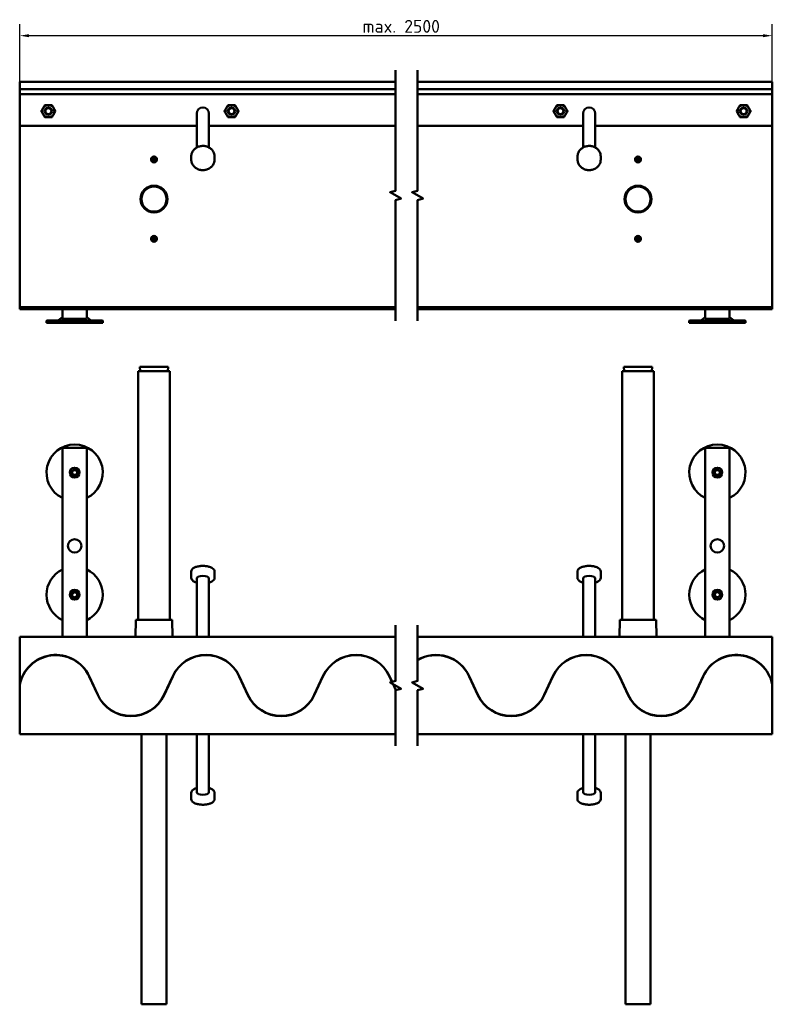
# Model space of a CAD drawing. Header units: millimetres. Extents: x 43 to 1233, y 39 to 845.
# Tile 1 of 4: x 43 to 660, y 39 to 845. Entities that reach past the tile are written whole.
import ezdxf

# ---------------------------------------------------------------- set-up
doc = ezdxf.new("R2010")
doc.units = ezdxf.units.MM
doc.header["$LTSCALE"] = 3
for name, color, linetype, lineweight in [('Bemaßung (ISO)', 7, 'Continuous', 25), ('Bruchlinie (ISO)', 7, 'Continuous', 50), ('Sichtbar (ISO)', 7, 'Continuous', 50)]:
    doc.layers.add(name, color=color, linetype=linetype, lineweight=lineweight)
doc.styles.add('Notiztext (DIN)', font='isocpeur.ttf')
doc.dimstyles.new('Standard (DIN)', dxfattribs={"dimscale": 3, "dimtxt": 3.5, "dimasz": 2.5, "dimexe": 3.175, "dimexo": 0.8, "dimgap": 0.8, "dimtad": 1, "dimrnd": 1e-08, "dimzin": 0, "dimtxsty": 'Notiztext (DIN)', "dimcen": 0.09, "dimdle": 10, "dimclrd": 256, "dimclre": 256, "dimclrt": 256, "dimadec": 0, "dimazin": 0, "dimtfac": 1, "dimtmove": 0, "dimatfit": 3, "dimfxl": 1, "dimtolj": 1, "dimtzin": 0, "dimlwd": -1, "dimlwe": -1, "dimarcsym": 0})

# ---------------------------------------------------------------- blocks, each defined once
blk = doc.blocks.new('*D3')
at = {"layer": 'Bemaßung (ISO)', "transparency": 16777216}
for p, q in [((43.48, 760.45), (43.48, 841.35)), ((659.8, 760.45), (659.8, 841.35)), ((652.3, 831.82), (50.98, 831.82))]:
    blk.add_line(p, q, dxfattribs=at)
for points in [[(50.98, 833.07), (50.98, 830.57), (43.48, 831.82)], [(652.3, 833.07), (652.3, 830.57), (659.8, 831.82)]]:
    blk.add_solid(points, dxfattribs=at)
at = {"layer": 'Defpoints', "color": 0, "transparency": 16777216}
for p in [(43.48, 831.82), (43.48, 758.05), (659.8, 758.05)]:
    blk.add_point(p, dxfattribs=at)
at = {"layer": 'Bemaßung (ISO)', "transparency": 16777216, "insert": (317.51, 844.73), "char_height": 10.5, "attachment_point": 1, "style": 'Notiztext (DIN)'}
blk.add_mtext('\\A1; \\fISOCPEUR|b0|i0;\\H10.5000;max. 2500', dxfattribs=at)

msp = doc.modelspace()

# ---------------------------------------------------------------- linework, layer by layer
at = {"layer": 'Bruchlinie (ISO)', "flags": 128}
for points in [[(351.2962, 598.527), (351.2962, 697.2481), (355.7962, 698.4539), (346.7962, 703.65), (351.2962, 704.8558), (351.2962, 803.577)], [(369.2962, 598.527), (369.2962, 697.2481), (373.7962, 698.4539), (364.7962, 703.65), (369.2962, 704.8558), (369.2962, 803.577)], [(351.2962, 250.5009), (351.2962, 296.1221), (355.7962, 297.3278), (346.7962, 302.524), (351.2962, 303.7297), (351.2962, 349.3509)], [(369.2962, 250.5009), (369.2962, 296.1221), (373.7962, 297.3278), (364.7962, 302.524), (369.2962, 303.7297), (369.2962, 349.3509)]]:
    msp.add_lwpolyline(points, dxfattribs=at)
at = {"layer": 'Sichtbar (ISO)'}
for p, q in [((43.4754, 794.052), (351.2962, 794.052)), ((43.4754, 788.052), (43.4754, 794.052)), ((369.2962, 794.052), (659.8025, 794.052)), ((659.8025, 788.052), (659.8025, 794.052)), ((43.4754, 788.052), (43.4754, 784.052)), ((43.4754, 788.052), (351.2962, 788.052)), ((43.4754, 784.052), (351.2962, 784.052)), ((43.4754, 784.052), (43.4754, 779.052)), ((369.2962, 788.052), (659.8025, 788.052)), ((369.2962, 784.052), (659.8025, 784.052)), ((659.8025, 788.052), (659.8025, 784.052)), ((659.8025, 779.052), (659.8025, 784.052)), ((43.4754, 779.052), (43.4754, 758.052)), ((659.8025, 779.052), (659.8025, 758.052)), ((188.4754, 768.052), (188.4754, 766.9919)), ((188.4754, 764.1229), (188.4754, 766.9919)), ((198.4754, 768.052), (198.4754, 766.9919)), ((198.4754, 766.9919), (198.4754, 764.1229)), ((504.8025, 768.052), (504.8025, 766.9919)), ((504.8025, 764.1229), (504.8025, 766.9919)), ((514.8025, 768.052), (514.8025, 766.9919)), ((514.8025, 766.9919), (514.8025, 764.1229)), ((43.4754, 611.052), (43.4754, 758.052)), ((43.4754, 758.052), (188.4754, 758.052)), ((188.4754, 764.1229), (188.4754, 740.3142)), ((198.4754, 764.1229), (198.4754, 740.3142)), ((198.4754, 758.052), (351.2962, 758.052)), ((369.2962, 758.052), (504.8025, 758.052)), ((504.8025, 764.1229), (504.8025, 740.3142)), ((514.8025, 764.1229), (514.8025, 740.3142)), ((514.8025, 758.052), (659.8025, 758.052)), ((659.8025, 758.052), (659.8025, 611.052)), ((153.4473, 732.8769), (153.4506, 732.6018)), ((153.4506, 732.6018), (153.4754, 730.552)), ((153.5002, 728.5021), (153.4754, 730.552)), ((153.5036, 728.227), (153.5002, 728.5021)), ((183.9754, 733.0104), (183.9754, 730.3802)), ((202.9754, 733.0104), (202.9754, 730.3802)), ((500.3025, 733.0104), (500.3025, 730.3802)), ((519.3025, 733.0104), (519.3025, 730.3802)), ((549.8025, 732.8771), (549.8025, 732.602)), ((549.8025, 732.602), (549.8025, 730.552)), ((549.8025, 728.502), (549.8025, 730.552)), ((549.8025, 728.2268), (549.8025, 728.502)), ((151.1514, 665.4789), (151.4264, 665.4876)), ((151.4264, 665.4876), (153.4754, 665.552)), ((155.5244, 665.6164), (153.4754, 665.552)), ((155.7994, 665.625), (155.5244, 665.6164)), ((549.8025, 667.8771), (549.8025, 667.602)), ((549.8025, 667.602), (549.8025, 665.552)), ((549.8025, 663.502), (549.8025, 665.552)), ((549.8025, 663.2268), (549.8025, 663.502)), ((43.4754, 609.552), (43.4754, 611.052)), ((43.4754, 609.552), (351.2962, 609.552)), ((43.4754, 609.552), (43.4754, 608.052)), ((43.4754, 608.052), (351.2962, 608.052)), ((78.4754, 608.052), (78.4754, 607.7073)), ((78.4754, 607.7073), (78.4754, 607.052)), ((78.4754, 607.052), (78.4754, 601.052)), ((98.4754, 607.7073), (98.4754, 608.052)), ((98.4754, 607.052), (98.4754, 607.7073)), ((98.4754, 601.052), (98.4754, 607.052)), ((369.2962, 609.552), (659.8025, 609.552)), ((369.2962, 608.052), (659.8025, 608.052)), ((604.8025, 608.052), (604.8025, 607.7073)), ((604.8025, 607.7073), (604.8025, 607.052)), ((604.8025, 607.052), (604.8025, 601.052)), ((624.8025, 607.7073), (624.8025, 608.052)), ((624.8025, 607.052), (624.8025, 607.7073)), ((624.8025, 601.052), (624.8025, 607.052)), ((659.8025, 609.552), (659.8025, 611.052)), ((659.8025, 609.552), (659.8025, 608.052)), ((65.4754, 596.8346), (65.4754, 598.3346)), ((111.4754, 596.8346), (65.4754, 596.8346)), ((65.9754, 598.8346), (110.9754, 598.8346)), ((78.4754, 601.3952), (75.3616, 598.9419)), ((79.4754, 600.052), (97.4754, 600.052)), ((98.4754, 601.3952), (101.5893, 598.9419)), ((111.4754, 596.8346), (111.4754, 598.3346)), ((591.8025, 596.8346), (591.8025, 598.3346)), ((637.8025, 596.8346), (591.8025, 596.8346)), ((592.3025, 598.8346), (637.3025, 598.8346)), ((604.8025, 601.3952), (601.6887, 598.9419)), ((605.8025, 600.052), (623.8025, 600.052)), ((624.8025, 601.3952), (627.9164, 598.9419)), ((637.8025, 596.8346), (637.8025, 598.3346)), ((140.4754, 557.2259), (166.4754, 557.2259)), ((140.4754, 557.2259), (140.4754, 353.7259)), ((141.8254, 560.7259), (165.1254, 560.7259)), ((142.0512, 557.2259), (141.8254, 560.7259)), ((164.8996, 557.2259), (165.1254, 560.7259)), ((166.4754, 557.2259), (166.4754, 353.7259)), ((536.8025, 557.2259), (562.8025, 557.2259)), ((536.8025, 557.2259), (536.8025, 353.7259)), ((538.1525, 560.7259), (561.4525, 560.7259)), ((538.3783, 557.2259), (538.1525, 560.7259)), ((561.2267, 557.2259), (561.4525, 560.7259)), ((562.8025, 557.2259), (562.8025, 353.7259)), ((78.4754, 493.4086), (78.4754, 357.5187)), ((97.4754, 494.4086), (79.4754, 494.4086)), ((98.4754, 357.5187), (98.4754, 493.4086)), ((604.8025, 493.4086), (604.8025, 357.5187)), ((623.8025, 494.4086), (605.8025, 494.4086)), ((624.8025, 357.5187), (624.8025, 493.4086)), ((87.2927, 476.2745), (86.11, 474.2259)), ((86.2254, 474.2259), (87.3504, 476.1745)), ((87.3504, 476.1745), (87.2927, 476.2745)), ((89.6582, 476.2745), (87.2927, 476.2745)), ((87.3504, 476.1745), (89.6004, 476.1745)), ((89.6582, 476.2745), (89.6004, 476.1745)), ((89.6004, 476.1745), (90.7254, 474.2259)), ((90.8409, 474.2259), (89.6582, 476.2745)), ((613.6198, 476.2745), (612.4371, 474.2259)), ((612.5525, 474.2259), (613.6775, 476.1745)), ((613.6775, 476.1745), (613.6198, 476.2745)), ((615.9853, 476.2745), (613.6198, 476.2745)), ((613.6775, 476.1745), (615.9275, 476.1745)), ((615.9853, 476.2745), (615.9275, 476.1745)), ((615.9275, 476.1745), (617.0525, 474.2259)), ((617.168, 474.2259), (615.9853, 476.2745)), ((86.11, 474.2259), (86.2254, 474.2259)), ((86.11, 474.2259), (87.2927, 472.1773)), ((87.3504, 472.2773), (86.2254, 474.2259)), ((87.2927, 472.1773), (87.3504, 472.2773)), ((87.2927, 472.1773), (89.6582, 472.1773)), ((89.6004, 472.2773), (87.3504, 472.2773)), ((90.7254, 474.2259), (89.6004, 472.2773)), ((89.6004, 472.2773), (89.6582, 472.1773)), ((89.6582, 472.1773), (90.8409, 474.2259)), ((90.8409, 474.2259), (90.7254, 474.2259)), ((612.4371, 474.2259), (612.5525, 474.2259)), ((612.4371, 474.2259), (613.6198, 472.1773)), ((613.6775, 472.2773), (612.5525, 474.2259)), ((613.6198, 472.1773), (613.6775, 472.2773)), ((613.6198, 472.1773), (615.9853, 472.1773)), ((615.9275, 472.2773), (613.6775, 472.2773)), ((617.0525, 474.2259), (615.9275, 472.2773)), ((615.9275, 472.2773), (615.9853, 472.1773)), ((615.9853, 472.1773), (617.168, 474.2259)), ((617.168, 474.2259), (617.0525, 474.2259)), ((183.9754, 388.0046), (183.9754, 393.3973)), ((188.4754, 339.8259), (188.4754, 387.5552)), ((198.4754, 339.8259), (198.4754, 387.5552)), ((202.9754, 388.0046), (202.9754, 393.3973)), ((500.3025, 388.0046), (500.3025, 393.3973)), ((504.8025, 339.8259), (504.8025, 387.5552)), ((514.8025, 339.8259), (514.8025, 387.5552)), ((519.3025, 388.0046), (519.3025, 393.3973)), ((86.6049, 375.6739), (86.2862, 373.33)), ((86.2862, 373.33), (86.3931, 373.3737)), ((86.2862, 373.33), (88.1567, 371.882)), ((86.3931, 373.3737), (86.6962, 375.6032)), ((88.1723, 371.9964), (86.3931, 373.3737)), ((88.7941, 376.5698), (86.6049, 375.6739)), ((86.6962, 375.6032), (86.6049, 375.6739)), ((86.6962, 375.6032), (88.7786, 376.4554)), ((88.1567, 371.882), (90.346, 372.7779)), ((88.1567, 371.882), (88.1723, 371.9964)), ((90.2546, 372.8486), (88.1723, 371.9964)), ((88.7941, 376.5698), (88.7786, 376.4554)), ((88.7786, 376.4554), (90.5578, 375.0781)), ((90.6647, 375.1218), (88.7941, 376.5698)), ((90.5578, 375.0781), (90.2546, 372.8486)), ((90.2546, 372.8486), (90.346, 372.7779)), ((90.346, 372.7779), (90.6647, 375.1218)), ((90.6647, 375.1218), (90.5578, 375.0781)), ((613.5034, 376.2027), (612.441, 374.0892)), ((612.441, 374.0892), (612.5563, 374.0959)), ((612.441, 374.0892), (613.7402, 372.1124)), ((612.5563, 374.0959), (613.5668, 376.1062)), ((613.792, 372.2156), (612.5563, 374.0959)), ((615.8649, 376.3394), (613.5034, 376.2027)), ((613.5034, 376.2027), (613.5668, 376.1062)), ((613.5668, 376.1062), (615.813, 376.2362)), ((613.7402, 372.1124), (616.1017, 372.2491)), ((613.792, 372.2156), (613.7402, 372.1124)), ((616.0383, 372.3456), (613.792, 372.2156)), ((615.813, 376.2362), (615.8649, 376.3394)), ((615.813, 376.2362), (617.0488, 374.3559)), ((617.1641, 374.3626), (615.8649, 376.3394)), ((617.0488, 374.3559), (616.0383, 372.3456)), ((616.1017, 372.2491), (616.0383, 372.3456)), ((616.1017, 372.2491), (617.1641, 374.3626)), ((617.1641, 374.3626), (617.0488, 374.3559)), ((78.4754, 351.8996), (78.4754, 357.5187)), ((98.4754, 357.5187), (98.4754, 351.8996)), ((604.8025, 351.8996), (604.8025, 357.5187)), ((624.8025, 357.5187), (624.8025, 351.8996)), ((78.4754, 351.8996), (78.4754, 339.8259)), ((98.4754, 339.8259), (98.4754, 351.8996)), ((138.4754, 353.7259), (138.3559, 339.8259)), ((138.4754, 353.7259), (168.4754, 353.7259)), ((168.4754, 353.7259), (168.595, 339.8259)), ((534.8025, 353.7259), (534.683, 339.8259)), ((534.8025, 353.7259), (564.8025, 353.7259)), ((564.8025, 353.7259), (564.9221, 339.8259)), ((604.8025, 351.8996), (604.8025, 339.8259)), ((624.8025, 339.8259), (624.8025, 351.8996)), ((43.4754, 339.8259), (43.4754, 299.8259)), ((351.2962, 339.8259), (43.4754, 339.8259)), ((659.8025, 339.8259), (369.2962, 339.8259)), ((659.8025, 300.6985), (659.8025, 339.8259)), ((107.3397, 292.4052), (100.2816, 307.6259)), ((100.2816, 307.4259), (107.3397, 292.2052)), ((161.7351, 292.1259), (168.8301, 307.4259)), ((168.8301, 307.6259), (161.8085, 292.4843)), ((230.3766, 292.3259), (223.2816, 307.6259)), ((223.2816, 307.4259), (230.3766, 292.1259)), ((291.8301, 307.6259), (284.7351, 292.3259)), ((284.7351, 292.1259), (291.8301, 307.4259)), ((348.4429, 302.9652), (346.2816, 307.6259)), ((346.2816, 307.4259), (348.3604, 302.9431)), ((418.7037, 292.3259), (411.6087, 307.6259)), ((411.6087, 307.4259), (418.7037, 292.1259)), ((480.1572, 307.6259), (473.0622, 292.3259)), ((473.0622, 292.1259), (480.1572, 307.4259)), ((541.7037, 292.3259), (534.6087, 307.6259)), ((534.6087, 307.4259), (541.7037, 292.1259)), ((603.1572, 307.6259), (596.0622, 292.3259)), ((596.0622, 292.1259), (603.1572, 307.4259)), ((43.4754, 300.0259), (43.4754, 260.0259)), ((349.1977, 301.1375), (351.4984, 296.1762)), ((351.5809, 296.1983), (349.3243, 301.0644)), ((659.8025, 260.0259), (659.8025, 300.8985)), ((43.4754, 260.0259), (351.2962, 260.0259)), ((143.2254, 39.0259), (143.2254, 260.0259)), ((163.7254, 39.0259), (163.7254, 260.0259)), ((188.4754, 260.0259), (188.4754, 212.6966)), ((198.4754, 260.0259), (198.4754, 212.6966)), ((369.2962, 260.0259), (659.8025, 260.0259)), ((504.8025, 260.0259), (504.8025, 212.6966)), ((514.8025, 260.0259), (514.8025, 212.6966)), ((539.5525, 39.0259), (539.5525, 260.0259)), ((560.0525, 39.0259), (560.0525, 260.0259)), ((183.9754, 212.2472), (183.9754, 206.8545)), ((202.9754, 212.2472), (202.9754, 206.8545)), ((500.3025, 212.2472), (500.3025, 206.8545)), ((519.3025, 212.2472), (519.3025, 206.8545)), ((163.7254, 39.0259), (143.2254, 39.0259)), ((560.0525, 39.0259), (539.5525, 39.0259))]:
    msp.add_line(p, q, dxfattribs=at)
for centre, radius in [((66.9754, 770.052), 3), ((66.9754, 770.052), 2.4588), ((216.9754, 770.052), 3), ((216.9754, 770.052), 2.4588), ((486.3025, 770.052), 3), ((486.3025, 770.052), 2.4588), ((636.3025, 770.052), 3), ((636.3025, 770.052), 2.4587), ((153.4754, 730.552), 2.4), ((549.8025, 730.552), 2.4), ((153.4754, 698.052), 11), ((153.4754, 698.052), 10.8), ((153.4754, 698.052), 10.25), ((549.8025, 698.052), 11), ((549.8025, 698.052), 10.8), ((549.8025, 698.052), 10.25), ((153.4754, 665.552), 2.4), ((549.8025, 665.552), 2.4), ((88.4754, 474.2259), 4), ((88.4754, 474.2259), 3.5), ((614.8025, 474.2259), 4), ((614.8025, 474.2259), 3.5), ((88.4754, 414.2259), 5.5), ((614.8025, 414.2259), 5.5), ((88.4754, 374.2259), 4), ((88.4754, 374.2259), 3.5), ((614.8025, 374.2259), 4), ((614.8025, 374.2259), 3.5)]:
    msp.add_circle(centre, radius, dxfattribs=at)
for centre, radius, start, end in [((66.9754, 770.052), 5, 90, 150), ((66.9754, 770.052), 5, 30, 90), ((216.9754, 770.052), 5, 90, 150), ((216.9754, 770.052), 5, 30, 90), ((486.3025, 770.052), 5, 90, 150), ((486.3025, 770.052), 5, 30, 90), ((636.3025, 770.052), 5, 90, 150), ((636.3025, 770.052), 5, 30, 90), ((66.9754, 770.052), 5, 150, 210), ((66.9754, 770.052), 5, 210, 270), ((66.9754, 770.052), 5, 270, 330), ((66.9754, 770.052), 5, 330, 30), ((193.4754, 768.052), 5, 0, 180), ((216.9754, 770.052), 5, 150, 210), ((216.9754, 770.052), 5, 210, 270), ((216.9754, 770.052), 5, 270, 330), ((216.9754, 770.052), 5, 330, 30), ((486.3025, 770.052), 5, 150, 210), ((486.3025, 770.052), 5, 210, 270), ((486.3025, 770.052), 5, 270, 330), ((486.3025, 770.052), 5, 330, 30), ((509.8025, 768.052), 5, 0, 180), ((636.3025, 770.052), 5, 150, 210), ((636.3025, 770.052), 5, 210, 270), ((636.3025, 770.052), 5, 270, 330), ((636.3025, 770.052), 5, 330, 30), ((153.4754, 730.552), 2.05, 176.8520454, 270.6933652), ((153.4754, 730.552), 2.05, 356.8520454, 90.6933652), ((549.8025, 730.552), 2.05, 176.1586802, 270), ((549.8025, 730.552), 2.05, 356.1586802, 90), ((153.4754, 665.552), 2.05, 87.9589988, 181.8003186), ((153.4754, 665.552), 2.05, 267.9589988, 1.8003186), ((549.8025, 665.552), 2.05, 176.1586802, 270), ((549.8025, 665.552), 2.05, 356.1586802, 90), ((79.4754, 607.052), 1, 90, 180), ((97.4754, 607.052), 1, 0, 90), ((605.8025, 607.052), 1, 90, 180), ((623.8025, 607.052), 1, 0, 90), ((65.9754, 598.3346), 0.5, 90, 180), ((75.0521, 599.3346), 0.5, 270, 308.2338252), ((79.4754, 601.052), 1, 180, 270), ((97.4754, 601.052), 1, 270, 0), ((101.8987, 599.3346), 0.5, 231.7661748, 270), ((110.9754, 598.3346), 0.5, 0, 90), ((592.3025, 598.3346), 0.5, 90, 180), ((601.3792, 599.3346), 0.5, 270, 308.2338252), ((605.8025, 601.052), 1, 180, 270), ((623.8025, 601.052), 1, 270, 0), ((628.2258, 599.3346), 0.5, 231.7661748, 270), ((637.3025, 598.3346), 0.5, 0, 90), ((88.4754, 474.2259), 23, 295.7714617, 244.2285383), ((79.4754, 493.4086), 1, 90, 180), ((97.4754, 493.4086), 1, 0, 90), ((614.8025, 474.2259), 23, 295.7714617, 244.2285383), ((605.8025, 493.4086), 1, 90, 180), ((623.8025, 493.4086), 1, 0, 90), ((88.4754, 374.2259), 23, 115.7714617, 244.2285383), ((88.4754, 374.2259), 23, 295.7714617, 64.2285383), ((614.8025, 374.2259), 23, 115.7714617, 244.2285383), ((614.8025, 374.2259), 23, 295.7714617, 64.2285383), ((73.0558, 295.0259), 30, 24.8345875, 170.4059318), ((73.0558, 294.8259), 30, 24.8345875, 170.4059318), ((196.0558, 295.0259), 30, 24.8345875, 155.1654125), ((196.0558, 294.8259), 30, 24.8345875, 155.1654125), ((319.0558, 295.0259), 30, 24.8345875, 155.1654125), ((319.0558, 294.8259), 30, 24.8345875, 155.1654125), ((384.3829, 295.0259), 30, 24.8345875, 120.1914539), ((384.3829, 294.8259), 30, 24.8345875, 120.1914539), ((507.3829, 295.0259), 30, 24.8345875, 155.1654125), ((507.3829, 294.8259), 30, 24.8345875, 155.1654125), ((630.3829, 295.0259), 30, 11.2886751, 155.1654125), ((630.3829, 294.8259), 30, 11.2886751, 155.1654125), ((134.5558, 305.0259), 30, 204.8780986, 335.2881501), ((134.5558, 304.8259), 30, 204.8780986, 334.9547856), ((257.5558, 305.0259), 30, 205.0452144, 334.9547856), ((257.5558, 304.8259), 30, 205.0452144, 334.9547856), ((445.8829, 305.0259), 30, 205.0452144, 334.9547856), ((445.8829, 304.8259), 30, 205.0452144, 334.9547856), ((568.8829, 305.0259), 30, 205.0452144, 334.9547856), ((568.8829, 304.8259), 30, 205.0452144, 334.9547856)]:
    msp.add_arc(centre, radius, start, end, dxfattribs=at)
for centre, major_axis in [((193.4754, 387.5552), (5, 0)), ((509.8025, 387.5552), (5, 0)), ((193.4754, 212.6966), (-5, 0)), ((509.8025, 212.6966), (-5, 0))]:
    msp.add_ellipse(centre, major_axis=major_axis, ratio=0.43592862, start_param=0, end_param=3.14159265, dxfattribs=at)
for points, weights in [([(64.0887, 775.052), (63.3152, 773.7122), (62.6453, 772.552)], [1.05842740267, 1.06784692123, 1]), ([(66.9754, 775.052), (65.6357, 775.052), (64.0887, 775.052)], [1, 1.06784692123, 1.05842740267]), ([(69.8622, 775.052), (68.3152, 775.052), (66.9754, 775.052)], [1.05842740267, 1.06784692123, 1]), ([(71.3056, 772.552), (70.6357, 773.7122), (69.8622, 775.052)], [1, 1.06784692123, 1.05842740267]), ([(214.0887, 775.052), (213.3152, 773.7122), (212.6453, 772.552)], [1.05842740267, 1.06784692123, 1]), ([(216.9754, 775.052), (215.6357, 775.052), (214.0887, 775.052)], [1, 1.06784692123, 1.05842740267]), ([(219.8622, 775.052), (218.3152, 775.052), (216.9754, 775.052)], [1.05842740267, 1.06784692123, 1]), ([(221.3056, 772.552), (220.6357, 773.7122), (219.8622, 775.052)], [1, 1.06784692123, 1.05842740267]), ([(483.4158, 775.052), (482.6423, 773.7122), (481.9724, 772.552)], [1.05842740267, 1.06784692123, 1]), ([(486.3025, 775.052), (484.9628, 775.052), (483.4158, 775.052)], [1, 1.06784692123, 1.05842740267]), ([(489.1893, 775.052), (487.6423, 775.052), (486.3025, 775.052)], [1.05842740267, 1.06784692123, 1]), ([(490.6327, 772.552), (489.9628, 773.7122), (489.1893, 775.052)], [1, 1.06784692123, 1.05842740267]), ([(633.4158, 775.052), (632.6423, 773.7122), (631.9724, 772.552)], [1.05842740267, 1.06784692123, 1]), ([(636.3025, 775.052), (634.9628, 775.052), (633.4158, 775.052)], [1, 1.06784692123, 1.05842740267]), ([(639.1893, 775.052), (637.6423, 775.052), (636.3025, 775.052)], [1.05842740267, 1.06784692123, 1]), ([(640.6327, 772.552), (639.9628, 773.7122), (639.1893, 775.052)], [1, 1.06784692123, 1.05842740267]), ([(62.6453, 772.552), (61.9754, 771.3917), (61.2019, 770.052)], [1, 1.06784692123, 1.05842740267]), ([(61.2019, 770.052), (61.9754, 768.7122), (62.6453, 767.552)], [1.05842740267, 1.06784692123, 1]), ([(62.6453, 767.552), (63.3152, 766.3917), (64.0887, 765.052)], [1, 1.06784692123, 1.05842740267]), ([(69.8622, 765.052), (70.6357, 766.3917), (71.3056, 767.552)], [1.05842740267, 1.06784692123, 1]), ([(72.7489, 770.052), (71.9754, 771.3917), (71.3056, 772.552)], [1.05842740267, 1.06784692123, 1]), ([(71.3056, 767.552), (71.9754, 768.7122), (72.7489, 770.052)], [1, 1.06784692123, 1.05842740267]), ([(212.6453, 772.552), (211.9754, 771.3917), (211.2019, 770.052)], [1, 1.06784692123, 1.05842740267]), ([(211.2019, 770.052), (211.9754, 768.7122), (212.6453, 767.552)], [1.05842740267, 1.06784692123, 1]), ([(212.6453, 767.552), (213.3152, 766.3917), (214.0887, 765.052)], [1, 1.06784692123, 1.05842740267]), ([(219.8622, 765.052), (220.6357, 766.3917), (221.3056, 767.552)], [1.05842740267, 1.06784692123, 1]), ([(222.7489, 770.052), (221.9754, 771.3917), (221.3056, 772.552)], [1.05842740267, 1.06784692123, 1]), ([(221.3056, 767.552), (221.9754, 768.7122), (222.7489, 770.052)], [1, 1.06784692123, 1.05842740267]), ([(481.9724, 772.552), (481.3025, 771.3917), (480.529, 770.052)], [1, 1.06784692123, 1.05842740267]), ([(480.529, 770.052), (481.3025, 768.7122), (481.9724, 767.552)], [1.05842740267, 1.06784692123, 1]), ([(481.9724, 767.552), (482.6423, 766.3917), (483.4158, 765.052)], [1, 1.06784692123, 1.05842740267]), ([(489.1893, 765.052), (489.9628, 766.3917), (490.6327, 767.552)], [1.05842740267, 1.06784692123, 1]), ([(492.076, 770.052), (491.3025, 771.3917), (490.6327, 772.552)], [1.05842740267, 1.06784692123, 1]), ([(490.6327, 767.552), (491.3025, 768.7122), (492.076, 770.052)], [1, 1.06784692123, 1.05842740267]), ([(631.9724, 772.552), (631.3025, 771.3917), (630.529, 770.052)], [1, 1.06784692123, 1.05842740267]), ([(630.529, 770.052), (631.3025, 768.7122), (631.9724, 767.552)], [1.05842740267, 1.06784692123, 1]), ([(631.9724, 767.552), (632.6423, 766.3917), (633.4158, 765.052)], [1, 1.06784692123, 1.05842740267]), ([(639.1893, 765.052), (639.9628, 766.3917), (640.6327, 767.552)], [1.05842740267, 1.06784692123, 1]), ([(642.076, 770.052), (641.3025, 771.3917), (640.6327, 772.552)], [1.05842740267, 1.06784692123, 1]), ([(640.6327, 767.552), (641.3025, 768.7122), (642.076, 770.052)], [1, 1.06784692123, 1.05842740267]), ([(64.0887, 765.052), (65.6357, 765.052), (66.9754, 765.052)], [1.05842740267, 1.06784692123, 1]), ([(66.9754, 765.052), (68.3152, 765.052), (69.8622, 765.052)], [1, 1.06784692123, 1.05842740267]), ([(214.0887, 765.052), (215.6357, 765.052), (216.9754, 765.052)], [1.05842740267, 1.06784692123, 1]), ([(216.9754, 765.052), (218.3152, 765.052), (219.8622, 765.052)], [1, 1.06784692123, 1.05842740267]), ([(483.4158, 765.052), (484.9628, 765.052), (486.3025, 765.052)], [1.05842740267, 1.06784692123, 1]), ([(486.3025, 765.052), (487.6423, 765.052), (489.1893, 765.052)], [1, 1.06784692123, 1.05842740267]), ([(633.4158, 765.052), (634.9628, 765.052), (636.3025, 765.052)], [1.05842740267, 1.06784692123, 1]), ([(636.3025, 765.052), (637.6423, 765.052), (639.1893, 765.052)], [1, 1.06784692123, 1.05842740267])]:
    msp.add_rational_spline(points, weights, degree=2, dxfattribs=at)
for points, knots in [([(183.9754, 733.0104), (183.9754, 733.9215), (184.1371, 734.8323), (184.7671, 736.5633), (185.2362, 737.3828), (186.4355, 738.8509), (187.1674, 739.4981), (188.821, 740.5546), (189.7436, 740.9624), (191.686, 741.4958), (192.7058, 741.6205), (194.7383, 741.5729), (195.7506, 741.4003), (197.664, 740.7747), (198.5649, 740.3219), (200.1615, 739.1817), (200.8577, 738.4954), (201.9726, 736.96), (202.3927, 736.1123), (202.8671, 734.504), (202.9754, 733.7573), (202.9754, 733.0104)], [3.14159265, 3.14159265, 3.14159265, 3.14159265, 3.45773985, 3.45773985, 3.77493627, 3.77493627, 4.09439125, 4.09439125, 4.41585119, 4.41585119, 4.73843708, 4.73843708, 5.06132856, 5.06132856, 5.38379178, 5.38379178, 5.70497408, 5.70497408, 6.02402189, 6.02402189, 6.28318531, 6.28318531, 6.28318531, 6.28318531]), ([(500.3025, 733.0104), (500.3025, 733.9215), (500.4642, 734.8323), (501.0942, 736.5633), (501.5633, 737.3828), (502.7626, 738.8509), (503.4945, 739.4981), (505.1481, 740.5546), (506.0707, 740.9624), (508.0131, 741.4958), (509.0329, 741.6205), (511.0654, 741.5729), (512.0777, 741.4003), (513.9911, 740.7747), (514.892, 740.3219), (516.4886, 739.1817), (517.1848, 738.4954), (518.2997, 736.96), (518.7198, 736.1123), (519.1942, 734.504), (519.3025, 733.7573), (519.3025, 733.0104)], [3.14159265, 3.14159265, 3.14159265, 3.14159265, 3.45773985, 3.45773985, 3.77493627, 3.77493627, 4.09439125, 4.09439125, 4.41585119, 4.41585119, 4.73843708, 4.73843708, 5.06132856, 5.06132856, 5.38379178, 5.38379178, 5.70497408, 5.70497408, 6.02402189, 6.02402189, 6.28318531, 6.28318531, 6.28318531, 6.28318531]), ([(151.4285, 730.6645), (151.4295, 730.6824), (151.4311, 730.7073), (151.4403, 730.8079), (151.4523, 730.9093), (151.5168, 731.1721), (151.569, 731.3332), (151.7049, 731.5887), (151.7517, 731.666), (151.8088, 731.7457)], [0.98043403, 0.98043403, 0.98043403, 0.98043403, 1.8678301, 1.8678301, 3.73566019, 3.73566019, 5.60349029, 5.60349029, 6.3657255, 6.3657255, 6.3657255, 6.3657255]), ([(153.4754, 730.552), (153.1789, 730.5484), (152.8678, 730.5534), (152.2321, 730.5842), (151.9075, 730.61), (151.5322, 730.6521), (151.4803, 730.6582), (151.4285, 730.6645)], [0, 0, 0, 0, 1.02724635, 1.02724635, 2.0544927, 2.0544927, 2.21921907, 2.21921907, 2.21921907, 2.21921907]), ([(151.8088, 731.7457), (151.8356, 731.8215), (151.8704, 731.9011), (151.9724, 732.0859), (152.0456, 732.1921), (152.2366, 732.4022), (152.3533, 732.5061), (152.6135, 732.6689), (152.7495, 732.7377), (152.9898, 732.8151), (153.0759, 732.8366), (153.2565, 732.867), (153.351, 732.8758), (153.4473, 732.8769)], [1.00887175, 1.00887175, 1.00887175, 1.00887175, 1.67026687, 1.67026687, 2.50540031, 2.50540031, 3.34053375, 3.34053375, 3.91825705, 3.91825705, 4.20711871, 4.20711871, 4.49598036, 4.49598036, 4.49598036, 4.49598036]), ([(153.4754, 730.552), (153.772, 730.5556), (154.0831, 730.5506), (154.7189, 730.5198), (155.0435, 730.4939), (155.4188, 730.4518), (155.4706, 730.4457), (155.5223, 730.4394)], [0, 0, 0, 0, 1.02730368, 1.02730368, 2.05460736, 2.05460736, 2.2192228, 2.2192228, 2.2192228, 2.2192228]), ([(155.142, 729.3583), (155.1153, 729.2825), (155.0805, 729.2029), (154.9785, 729.0182), (154.9053, 728.9119), (154.7143, 728.7018), (154.5976, 728.5979), (154.3374, 728.4351), (154.2014, 728.3662), (153.9611, 728.2889), (153.875, 728.2673), (153.6944, 728.237), (153.5999, 728.2282), (153.5036, 728.227)], [1.00933631, 1.00933631, 1.00933631, 1.00933631, 1.67046775, 1.67046775, 2.50570163, 2.50570163, 3.34093551, 3.34093551, 3.91869838, 3.91869838, 4.20757981, 4.20757981, 4.49646125, 4.49646125, 4.49646125, 4.49646125]), ([(155.5223, 730.4394), (155.5214, 730.4216), (155.5198, 730.3966), (155.5105, 730.2961), (155.4986, 730.1946), (155.4341, 729.9318), (155.3818, 729.7707), (155.2459, 729.5152), (155.1991, 729.438), (155.142, 729.3583)], [0.9807509, 0.9807509, 0.9807509, 0.9807509, 1.86801563, 1.86801563, 3.73603126, 3.73603126, 5.60404689, 5.60404689, 6.36608339, 6.36608339, 6.36608339, 6.36608339]), ([(183.9754, 730.3802), (183.9754, 729.4691), (184.1371, 728.5583), (184.7671, 726.8273), (185.2362, 726.0078), (186.4355, 724.5397), (187.1674, 723.8925), (188.821, 722.8359), (189.7436, 722.4282), (191.686, 721.8948), (192.7058, 721.7701), (194.7383, 721.8177), (195.7506, 721.9902), (197.664, 722.6159), (198.5649, 723.0687), (200.1615, 724.2088), (200.8577, 724.8952), (201.9726, 726.4306), (202.3927, 727.2783), (202.8671, 728.8865), (202.9754, 729.6333), (202.9754, 730.3802)], [3.14159265, 3.14159265, 3.14159265, 3.14159265, 3.45773985, 3.45773985, 3.77493627, 3.77493627, 4.09439125, 4.09439125, 4.41585119, 4.41585119, 4.73843708, 4.73843708, 5.06132856, 5.06132856, 5.38379178, 5.38379178, 5.70497408, 5.70497408, 6.02402189, 6.02402189, 6.28318531, 6.28318531, 6.28318531, 6.28318531]), ([(500.3025, 730.3802), (500.3025, 729.4691), (500.4642, 728.5583), (501.0942, 726.8273), (501.5633, 726.0078), (502.7626, 724.5397), (503.4945, 723.8925), (505.1481, 722.8359), (506.0707, 722.4282), (508.0131, 721.8948), (509.0329, 721.7701), (511.0654, 721.8177), (512.0777, 721.9902), (513.9911, 722.6159), (514.892, 723.0687), (516.4886, 724.2088), (517.1848, 724.8952), (518.2997, 726.4306), (518.7198, 727.2783), (519.1942, 728.8865), (519.3025, 729.6333), (519.3025, 730.3802)], [3.14159265, 3.14159265, 3.14159265, 3.14159265, 3.45773985, 3.45773985, 3.77493627, 3.77493627, 4.09439125, 4.09439125, 4.41585119, 4.41585119, 4.73843708, 4.73843708, 5.06132856, 5.06132856, 5.38379178, 5.38379178, 5.70497408, 5.70497408, 6.02402189, 6.02402189, 6.28318531, 6.28318531, 6.28318531, 6.28318531]), ([(547.7571, 730.6893), (547.7583, 730.7071), (547.7602, 730.7321), (547.7707, 730.8325), (547.7839, 730.9338), (547.8515, 731.1958), (547.9057, 731.3562), (548.0447, 731.61), (548.0924, 731.6867), (548.1505, 731.7658)], [0.98043403, 0.98043403, 0.98043403, 0.98043403, 1.8678301, 1.8678301, 3.73566019, 3.73566019, 5.60349029, 5.60349029, 6.3657255, 6.3657255, 6.3657255, 6.3657255]), ([(549.8025, 730.552), (549.506, 730.552), (549.1949, 730.5607), (548.5597, 730.5992), (548.2354, 730.629), (547.8606, 730.6756), (547.8088, 730.6823), (547.7571, 730.6893)], [0, 0, 0, 0, 1.02724635, 1.02724635, 2.0544927, 2.0544927, 2.21921907, 2.21921907, 2.21921907, 2.21921907]), ([(548.1505, 731.7658), (548.1782, 731.8412), (548.2139, 731.9204), (548.3182, 732.1039), (548.3926, 732.2093), (548.5862, 732.4171), (548.7041, 732.5196), (548.9663, 732.6792), (549.1031, 732.7464), (549.3443, 732.8208), (549.4307, 732.8413), (549.6116, 732.8694), (549.7062, 732.8771), (549.8025, 732.8771)], [1.00887175, 1.00887175, 1.00887175, 1.00887175, 1.67026687, 1.67026687, 2.50540031, 2.50540031, 3.34053375, 3.34053375, 3.91825705, 3.91825705, 4.20711871, 4.20711871, 4.49598036, 4.49598036, 4.49598036, 4.49598036]), ([(549.8025, 730.552), (550.0991, 730.552), (550.4102, 730.5432), (551.0455, 730.5047), (551.3698, 730.475), (551.7445, 730.4283), (551.7963, 730.4216), (551.8479, 730.4146)], [0, 0, 0, 0, 1.02730368, 1.02730368, 2.05460736, 2.05460736, 2.2192228, 2.2192228, 2.2192228, 2.2192228]), ([(551.4546, 729.3382), (551.4269, 729.2627), (551.3912, 729.1836), (551.2869, 729.0001), (551.2125, 728.8947), (551.019, 728.6869), (550.901, 728.5844), (550.6388, 728.4248), (550.502, 728.3576), (550.2608, 728.2831), (550.1744, 728.2627), (549.9934, 728.2345), (549.8988, 728.2268), (549.8025, 728.2268)], [1.00933631, 1.00933631, 1.00933631, 1.00933631, 1.67046775, 1.67046775, 2.50570163, 2.50570163, 3.34093551, 3.34093551, 3.91869838, 3.91869838, 4.20757981, 4.20757981, 4.49646125, 4.49646125, 4.49646125, 4.49646125]), ([(551.8479, 730.4146), (551.8467, 730.3968), (551.8449, 730.3719), (551.8344, 730.2714), (551.8212, 730.1702), (551.7535, 729.9082), (551.6993, 729.7477), (551.5604, 729.4939), (551.5126, 729.4172), (551.4546, 729.3382)], [0.9807509, 0.9807509, 0.9807509, 0.9807509, 1.86801563, 1.86801563, 3.73603126, 3.73603126, 5.60404689, 5.60404689, 6.36608339, 6.36608339, 6.36608339, 6.36608339]), ([(152.3141, 663.8626), (152.2378, 663.8879), (152.1576, 663.9211), (151.9709, 664.0196), (151.8632, 664.0907), (151.6495, 664.2776), (151.5433, 664.3923), (151.3756, 664.6493), (151.3041, 664.784), (151.2221, 665.0227), (151.1989, 665.1084), (151.1651, 665.2884), (151.1545, 665.3827), (151.1514, 665.4789)], [1.00887175, 1.00887175, 1.00887175, 1.00887175, 1.67026687, 1.67026687, 2.50540031, 2.50540031, 3.34053375, 3.34053375, 3.91825705, 3.91825705, 4.20711871, 4.20711871, 4.49598036, 4.49598036, 4.49598036, 4.49598036]), ([(153.4024, 663.5033), (153.3846, 663.5039), (153.3596, 663.505), (153.2589, 663.5123), (153.1573, 663.5223), (152.8933, 663.5817), (152.7311, 663.6308), (152.4731, 663.7617), (152.3949, 663.8071), (152.3141, 663.8626)], [0.98043403, 0.98043403, 0.98043403, 0.98043403, 1.8678301, 1.8678301, 3.73566019, 3.73566019, 5.60349029, 5.60349029, 6.3657255, 6.3657255, 6.3657255, 6.3657255]), ([(153.4754, 665.552), (153.4847, 665.2556), (153.4858, 664.9444), (153.4673, 664.3082), (153.4477, 663.9832), (153.4129, 663.6071), (153.4078, 663.5552), (153.4024, 663.5033)], [0, 0, 0, 0, 1.02724635, 1.02724635, 2.0544927, 2.0544927, 2.21921907, 2.21921907, 2.21921907, 2.21921907]), ([(153.4754, 665.552), (153.4661, 665.8484), (153.4651, 666.1596), (153.4836, 666.7958), (153.5032, 667.1208), (153.538, 667.4969), (153.5431, 667.5488), (153.5484, 667.6007)], [0, 0, 0, 0, 1.02730368, 1.02730368, 2.05460736, 2.05460736, 2.2192228, 2.2192228, 2.2192228, 2.2192228]), ([(153.5484, 667.6007), (153.5663, 667.6), (153.5913, 667.599), (153.692, 667.5917), (153.7936, 667.5816), (154.0576, 667.5222), (154.2198, 667.4731), (154.4778, 667.3422), (154.5559, 667.2969), (154.6367, 667.2413)], [0.9807509, 0.9807509, 0.9807509, 0.9807509, 1.86801563, 1.86801563, 3.73603126, 3.73603126, 5.60404689, 5.60404689, 6.36608339, 6.36608339, 6.36608339, 6.36608339]), ([(154.6367, 667.2413), (154.713, 667.2161), (154.7932, 667.1828), (154.9799, 667.0844), (155.0876, 667.0133), (155.3013, 666.8264), (155.4075, 666.7117), (155.5753, 666.4547), (155.6468, 666.32), (155.7287, 666.0813), (155.7519, 665.9956), (155.7858, 665.8156), (155.7964, 665.7213), (155.7994, 665.625)], [1.00933631, 1.00933631, 1.00933631, 1.00933631, 1.67046775, 1.67046775, 2.50570163, 2.50570163, 3.34093551, 3.34093551, 3.91869838, 3.91869838, 4.20757981, 4.20757981, 4.49646125, 4.49646125, 4.49646125, 4.49646125]), ([(547.7571, 665.6893), (547.7583, 665.7071), (547.7602, 665.7321), (547.7707, 665.8325), (547.7839, 665.9338), (547.8515, 666.1958), (547.9057, 666.3562), (548.0447, 666.61), (548.0924, 666.6867), (548.1505, 666.7658)], [0.98043403, 0.98043403, 0.98043403, 0.98043403, 1.8678301, 1.8678301, 3.73566019, 3.73566019, 5.60349029, 5.60349029, 6.3657255, 6.3657255, 6.3657255, 6.3657255]), ([(549.8025, 665.552), (549.506, 665.552), (549.1949, 665.5607), (548.5597, 665.5992), (548.2354, 665.629), (547.8606, 665.6756), (547.8088, 665.6823), (547.7571, 665.6893)], [0, 0, 0, 0, 1.02724635, 1.02724635, 2.0544927, 2.0544927, 2.21921907, 2.21921907, 2.21921907, 2.21921907]), ([(548.1505, 666.7658), (548.1782, 666.8412), (548.2139, 666.9204), (548.3182, 667.1039), (548.3926, 667.2093), (548.5862, 667.4171), (548.7041, 667.5196), (548.9663, 667.6792), (549.1031, 667.7464), (549.3443, 667.8208), (549.4307, 667.8413), (549.6116, 667.8694), (549.7062, 667.8771), (549.8025, 667.8771)], [1.00887175, 1.00887175, 1.00887175, 1.00887175, 1.67026687, 1.67026687, 2.50540031, 2.50540031, 3.34053375, 3.34053375, 3.91825705, 3.91825705, 4.20711871, 4.20711871, 4.49598036, 4.49598036, 4.49598036, 4.49598036]), ([(549.8025, 665.552), (550.0991, 665.552), (550.4102, 665.5432), (551.0455, 665.5047), (551.3698, 665.475), (551.7445, 665.4283), (551.7963, 665.4216), (551.8479, 665.4146)], [0, 0, 0, 0, 1.02730368, 1.02730368, 2.05460736, 2.05460736, 2.2192228, 2.2192228, 2.2192228, 2.2192228]), ([(551.4546, 664.3382), (551.4269, 664.2627), (551.3912, 664.1836), (551.2869, 664.0001), (551.2125, 663.8947), (551.019, 663.6869), (550.901, 663.5844), (550.6388, 663.4248), (550.502, 663.3576), (550.2608, 663.2831), (550.1744, 663.2627), (549.9934, 663.2345), (549.8988, 663.2268), (549.8025, 663.2268)], [1.00933631, 1.00933631, 1.00933631, 1.00933631, 1.67046775, 1.67046775, 2.50570163, 2.50570163, 3.34093551, 3.34093551, 3.91869838, 3.91869838, 4.20757981, 4.20757981, 4.49646125, 4.49646125, 4.49646125, 4.49646125]), ([(551.8479, 665.4146), (551.8467, 665.3968), (551.8449, 665.3719), (551.8344, 665.2714), (551.8212, 665.1702), (551.7535, 664.9082), (551.6993, 664.7477), (551.5604, 664.4939), (551.5126, 664.4172), (551.4546, 664.3382)], [0.9807509, 0.9807509, 0.9807509, 0.9807509, 1.86801563, 1.86801563, 3.73603126, 3.73603126, 5.60404689, 5.60404689, 6.36608339, 6.36608339, 6.36608339, 6.36608339]), ([(183.9754, 393.3973), (183.9754, 393.8441), (184.1135, 394.2862), (184.6448, 395.1493), (185.0689, 395.5626), (186.1896, 396.3338), (186.913, 396.6821), (188.5506, 397.2486), (189.4625, 397.4676), (191.3808, 397.7618), (192.3854, 397.8385), (194.3942, 397.8465), (195.398, 397.7783), (197.3122, 397.5029), (198.2219, 397.2954), (199.8655, 396.7539), (200.5971, 396.4191), (201.8105, 395.6335), (202.2917, 395.1808), (202.8416, 394.2726), (202.9754, 393.8372), (202.9754, 393.3973)], [0, 0, 0, 0, 0.26354786, 0.26354786, 0.56720605, 0.56720605, 0.90272168, 0.90272168, 1.2342487, 1.2342487, 1.56170992, 1.56170992, 1.88796219, 1.88796219, 2.21528259, 2.21528259, 2.54641555, 2.54641555, 2.88214409, 2.88214409, 3.14159265, 3.14159265, 3.14159265, 3.14159265]), ([(500.3025, 393.3973), (500.3025, 393.8441), (500.4407, 394.2862), (500.9719, 395.1493), (501.396, 395.5626), (502.5167, 396.3338), (503.2401, 396.6821), (504.8777, 397.2486), (505.7896, 397.4676), (507.7079, 397.7618), (508.7125, 397.8385), (510.7213, 397.8465), (511.7251, 397.7783), (513.6393, 397.5029), (514.549, 397.2954), (516.1926, 396.7539), (516.9242, 396.4191), (518.1376, 395.6335), (518.6189, 395.1808), (519.1687, 394.2726), (519.3025, 393.8372), (519.3025, 393.3973)], [0, 0, 0, 0, 0.26354786, 0.26354786, 0.56720605, 0.56720605, 0.90272168, 0.90272168, 1.2342487, 1.2342487, 1.56170992, 1.56170992, 1.88796219, 1.88796219, 2.21528259, 2.21528259, 2.54641555, 2.54641555, 2.88214409, 2.88214409, 3.14159265, 3.14159265, 3.14159265, 3.14159265]), ([(183.9754, 388.0046), (183.9754, 387.5578), (184.1135, 387.1157), (184.6448, 386.2526), (185.0689, 385.8393), (186.1896, 385.0681), (186.913, 384.7199), (187.975, 384.3525), (188.2215, 384.2754), (188.4754, 384.2039)], [0, 0, 0, 0, 0.263547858, 0.263547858, 0.567206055, 0.567206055, 0.902721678, 0.902721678, 0.99976988, 0.99976988, 0.99976988, 0.99976988]), ([(198.4754, 384.2039), (198.6676, 384.258), (198.8556, 384.3153), (199.8655, 384.6481), (200.5971, 384.9828), (201.8105, 385.7684), (202.2917, 386.2212), (202.8416, 387.1293), (202.9754, 387.5647), (202.9754, 388.0046)], [2.141822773, 2.141822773, 2.141822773, 2.141822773, 2.215282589, 2.215282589, 2.54641555, 2.54641555, 2.882144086, 2.882144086, 3.141592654, 3.141592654, 3.141592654, 3.141592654]), ([(500.3025, 388.0046), (500.3025, 387.5578), (500.4407, 387.1157), (500.9719, 386.2526), (501.396, 385.8393), (502.5167, 385.0681), (503.2401, 384.7199), (504.3021, 384.3525), (504.5486, 384.2754), (504.8025, 384.2039)], [6.283185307, 6.283185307, 6.283185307, 6.283185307, 6.546733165, 6.546733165, 6.850391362, 6.850391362, 7.185906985, 7.185906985, 7.282955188, 7.282955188, 7.282955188, 7.282955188]), ([(514.8025, 384.2039), (514.9947, 384.258), (515.1827, 384.3153), (516.1926, 384.6481), (516.9242, 384.9828), (518.1376, 385.7684), (518.6189, 386.2212), (519.1687, 387.1293), (519.3025, 387.5647), (519.3025, 388.0046)], [8.42500808, 8.42500808, 8.42500808, 8.42500808, 8.498467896, 8.498467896, 8.829600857, 8.829600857, 9.165329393, 9.165329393, 9.424777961, 9.424777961, 9.424777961, 9.424777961]), ([(188.4754, 216.0479), (188.2833, 215.9938), (188.0953, 215.9365), (187.0853, 215.6037), (186.3537, 215.269), (185.1404, 214.4834), (184.6591, 214.0306), (184.1092, 213.1225), (183.9754, 212.6871), (183.9754, 212.2472)], [2.141822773, 2.141822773, 2.141822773, 2.141822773, 2.215282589, 2.215282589, 2.54641555, 2.54641555, 2.882144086, 2.882144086, 3.141592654, 3.141592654, 3.141592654, 3.141592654]), ([(202.9754, 212.2472), (202.9754, 212.694), (202.8373, 213.1361), (202.3061, 213.9992), (201.8819, 214.4125), (200.7613, 215.1837), (200.0379, 215.532), (198.9759, 215.8993), (198.7293, 215.9764), (198.4754, 216.0479)], [0, 0, 0, 0, 0.263547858, 0.263547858, 0.567206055, 0.567206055, 0.902721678, 0.902721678, 0.99976988, 0.99976988, 0.99976988, 0.99976988]), ([(504.8025, 216.0479), (504.6104, 215.9938), (504.4224, 215.9365), (503.4124, 215.6037), (502.6808, 215.269), (501.4675, 214.4834), (500.9862, 214.0306), (500.4363, 213.1225), (500.3025, 212.6871), (500.3025, 212.2472)], [2.141822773, 2.141822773, 2.141822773, 2.141822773, 2.215282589, 2.215282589, 2.54641555, 2.54641555, 2.882144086, 2.882144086, 3.141592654, 3.141592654, 3.141592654, 3.141592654]), ([(519.3025, 212.2472), (519.3025, 212.694), (519.1644, 213.1361), (518.6332, 213.9992), (518.209, 214.4125), (517.0884, 215.1837), (516.365, 215.532), (515.303, 215.8993), (515.0564, 215.9764), (514.8025, 216.0479)], [0, 0, 0, 0, 0.263547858, 0.263547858, 0.567206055, 0.567206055, 0.902721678, 0.902721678, 0.99976988, 0.99976988, 0.99976988, 0.99976988]), ([(202.9754, 206.8545), (202.9754, 206.4077), (202.8373, 205.9656), (202.3061, 205.1025), (201.8819, 204.6892), (200.7613, 203.918), (200.0379, 203.5697), (198.4002, 203.0032), (197.4883, 202.7842), (195.5701, 202.49), (194.5655, 202.4133), (192.5566, 202.4053), (191.5529, 202.4735), (189.6387, 202.7489), (188.7289, 202.9564), (187.0853, 203.4979), (186.3537, 203.8327), (185.1404, 204.6183), (184.6591, 205.071), (184.1092, 205.9792), (183.9754, 206.4146), (183.9754, 206.8545)], [6.28318531, 6.28318531, 6.28318531, 6.28318531, 6.54673316, 6.54673316, 6.85039136, 6.85039136, 7.18590699, 7.18590699, 7.51743401, 7.51743401, 7.84489523, 7.84489523, 8.1711475, 8.1711475, 8.4984679, 8.4984679, 8.82960086, 8.82960086, 9.16532939, 9.16532939, 9.42477796, 9.42477796, 9.42477796, 9.42477796]), ([(519.3025, 206.8545), (519.3025, 206.4077), (519.1644, 205.9656), (518.6332, 205.1025), (518.209, 204.6892), (517.0884, 203.918), (516.365, 203.5697), (514.7273, 203.0032), (513.8154, 202.7842), (511.8972, 202.49), (510.8926, 202.4133), (508.8837, 202.4053), (507.88, 202.4735), (505.9658, 202.7489), (505.056, 202.9564), (503.4124, 203.4979), (502.6808, 203.8327), (501.4675, 204.6183), (500.9862, 205.071), (500.4363, 205.9792), (500.3025, 206.4146), (500.3025, 206.8545)], [0, 0, 0, 0, 0.26354786, 0.26354786, 0.56720605, 0.56720605, 0.90272168, 0.90272168, 1.2342487, 1.2342487, 1.56170992, 1.56170992, 1.88796219, 1.88796219, 2.21528259, 2.21528259, 2.54641555, 2.54641555, 2.88214409, 2.88214409, 3.14159265, 3.14159265, 3.14159265, 3.14159265])]:
    msp.add_open_spline(points, degree=3, knots=knots, dxfattribs=at)

# ---------------------------------------------------------------- dimensions: what is measured, and where the dimension line sits
at = {"layer": 'Bemaßung (ISO)'}
dim = msp.add_linear_dim(base=(43.4754, 831.8237), p1=(659.8025, 758.052), p2=(43.4754, 758.052), angle=180, text=' \\fISOCPEUR|b0|i0;\\H10.5000;max. 2500', dimstyle='Standard (DIN)', override={"dimgap": 0.8, "dimdec": 2, "dimlfac": 1.293144, "dimtol": 0, "dimlim": 0, "dimtp": 0, "dimtm": 0, "dimtdec": 2, "dimtofl": 0, "dimatfit": 1}, dxfattribs=at)
dim.commit()
dim.dimension.update_dxf_attribs({"geometry": '*D3', "text_midpoint": (351.639, 831.8237), "dimtype": 160})

doc.saveas('drawing.dxf')
